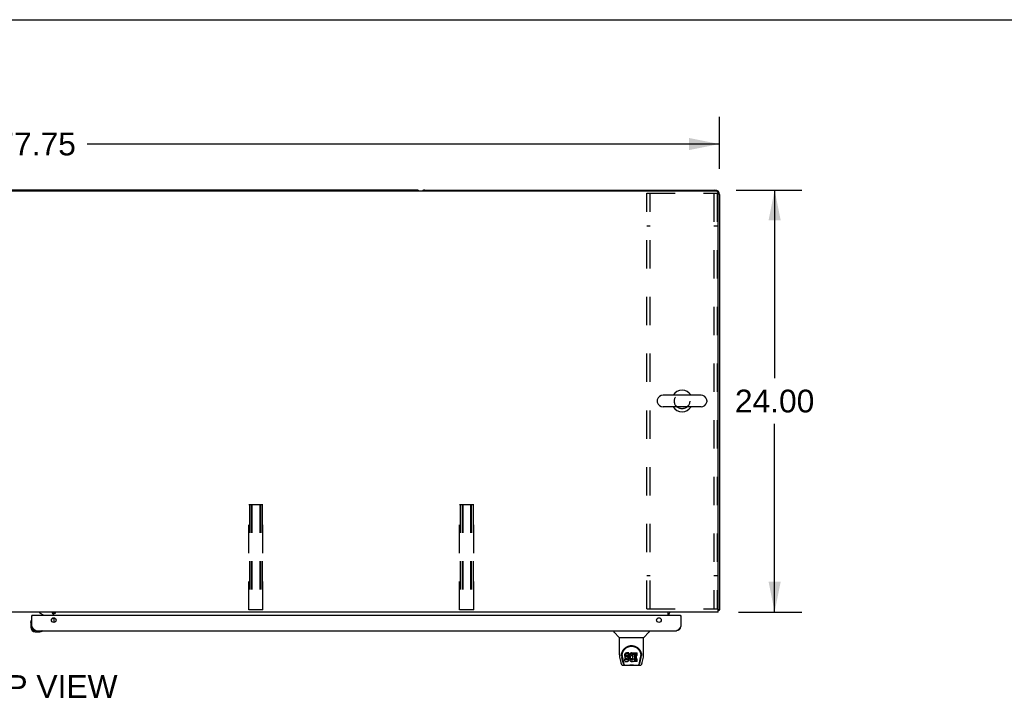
# Model space of a CAD drawing. Header units: inches. Extents: x 0 to 293, y 0 to 190.
# Tile 22 of 28: x 90 to 146, y 151 to 190. Entities that reach past the tile are written whole.
import ezdxf

# ---------------------------------------------------------------- set-up
doc = ezdxf.new("R2010")
doc.units = ezdxf.units.IN
doc.header["$LTSCALE"] = 16.12069
doc.header["$MEASUREMENT"] = 0
doc.linetypes.add('HIDDEN', pattern=[0.2, 0.1, -0.1])
doc.layers.get('0').update_dxf_attribs({"linetype": 'CONTINUOUS'})
for name, color, linetype in [('02___PRT_ALL_AXES', 7, 'CONTINUOUS'), ('DEFAULT_2', 8, 'HIDDEN'), ('DIMENSIONS', 7, 'CONTINUOUS')]:
    doc.layers.add(name, color=color, linetype=linetype)
doc.styles.get("Standard").update_dxf_attribs({"font": 'arial.ttf'})
doc.dimstyles.new('DIMSTYLE_1', dxfattribs={"dimtxt": 1.293103, "dimasz": 1.724138, "dimexe": 0.09, "dimexo": 0.07, "dimgap": 0.0375, "dimtad": 0, "dimtih": 1, "dimtoh": 1, "dimzin": 4, "dimdsep": 46, "dimtxsty": 'Standard', "dimblk": '_FILLED', "dimblk1": '_FILLED', "dimblk2": '_FILLED', "dimcen": 0.09, "dimazin": 1, "dimtfac": 1, "dimtofl": 0, "dimtmove": 0, "dimatfit": 3, "dimldrblk": '_FILLED', "dimfxl": 1, "dimtolj": 1, "dimtzin": 4, "dimarcsym": 0})

# ---------------------------------------------------------------- blocks, each defined once
blk = doc.blocks.new('_FILLED')
at = {"color": 0, "linetype": 'ByBlock'}
blk.add_solid([(0, 0), (-1, 0.2), (-1, -0.2)], dxfattribs=at)
blk = doc.blocks.new('*D1')
at = {"layer": 'DIMENSIONS', "color": 2, "linetype": 'Continuous'}
for p, q in [((51.789, 181.176), (51.789, 184.138)), ((129.539, 181.176), (129.539, 184.138)), ((51.789, 182.586), (87.758, 182.586)), ((129.539, 182.586), (93.57, 182.586))]:
    blk.add_line(p, q, dxfattribs=at)
at = {"layer": 'DIMENSIONS', "color": 2, "linetype": 'Continuous', "xscale": 1.724137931, "yscale": 1.724137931, "zscale": 1.724137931, "rotation": 180}
blk.add_blockref('_FILLED', (51.789, 182.586), dxfattribs=at)
at = {"layer": 'DIMENSIONS', "color": 2, "linetype": 'Continuous', "xscale": 1.724137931, "yscale": 1.724137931, "zscale": 1.724137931}
blk.add_blockref('_FILLED', (129.539, 182.586), dxfattribs=at)
at = {"layer": 'DIMENSIONS', "color": 2, "linetype": 'Continuous', "insert": (90.664, 183.233), "char_height": 1.2931, "width": 4.51865, "attachment_point": 2, "line_spacing_factor": 0.9}
blk.add_mtext('77.75', dxfattribs=at)
blk = doc.blocks.new('*D2')
at = {"layer": 'DIMENSIONS', "color": 2, "linetype": 'Continuous'}
for p, q in [((130.496, 179.969), (134.234, 179.969)), ((132.682, 179.969), (132.682, 169.262)), ((132.682, 155.969), (132.682, 166.676)), ((130.621, 155.969), (134.234, 155.969))]:
    blk.add_line(p, q, dxfattribs=at)
at = {"layer": 'DIMENSIONS', "color": 2, "linetype": 'Continuous', "xscale": 1.724137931, "yscale": 1.724137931, "zscale": 1.724137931}
for p, rotation in [((132.682, 179.969), 90), ((132.682, 155.969), 270)]:
    blk.add_blockref('_FILLED', p, dxfattribs=dict(at, rotation=rotation))
at = {"layer": 'DIMENSIONS', "color": 2, "linetype": 'Continuous', "insert": (132.682, 168.616), "char_height": 1.2931, "width": 4.51865, "attachment_point": 2, "line_spacing_factor": 0.9}
blk.add_mtext('24.00', dxfattribs=at)

msp = doc.modelspace()

# ---------------------------------------------------------------- linework, layer by layer
at = {"color": 7, "linetype": 'Continuous'}
for p, q in [((0, 189.655), (293.103, 189.655)), ((129.352, 179.907), (51.977, 179.907)), ((112.289, 179.969), (69.039, 179.969)), ((112.789, 179.969), (129.289, 179.969)), ((129.477, 155.969), (129.477, 179.782)), ((129.539, 179.719), (129.539, 156.094)), ((128.494, 168.303), (126.334, 168.303)), ((126.004, 168.007), (126.004, 167.931)), ((128.494, 167.635), (126.334, 167.635)), ((128.824, 168.007), (128.824, 167.931)), ((129.477, 155.969), (51.852, 155.969)), ((90.434, 155.765), (90.414, 155.765)), ((90.856, 155.969), (90.856, 155.93)), ((90.856, 155.93), (91.094, 155.792)), ((91.623, 155.969), (91.664, 155.928)), ((91.643, 155.765), (91.643, 155.812)), ((91.664, 155.765), (91.664, 155.969)), ((91.664, 155.941), (91.753, 155.941)), ((91.753, 155.893), (91.664, 155.893)), ((91.753, 155.941), (91.753, 155.893)), ((126.633, 155.765), (126.633, 155.969)), ((126.664, 155.844), (126.664, 155.765)), ((126.696, 155.946), (126.69, 155.952)), ((127.332, 155.765), (127.352, 155.765)), ((129.539, 156.094), (129.477, 156.094)), ((129.479, 156.056), (129.477, 156.058)), ((90.354, 155.37), (90.357, 155.408)), ((90.354, 155.37), (90.354, 155.114)), ((90.401, 155.506), (90.399, 155.499)), ((91.533, 155.538), (91.614, 155.619)), ((91.664, 155.648), (91.664, 155.382)), ((90.414, 155.158), (90.414, 155.114)), ((90.617, 154.851), (90.874, 154.851)), ((90.911, 154.854), (90.874, 154.851)), ((91.002, 154.896), (91.009, 154.898)), ((123.535, 154.911), (123.535, 154.849)), ((123.844, 154.523), (123.547, 154.821)), ((125.234, 154.523), (125.532, 154.821)), ((125.543, 154.911), (125.543, 154.849)), ((123.85, 154.517), (125.228, 154.517)), ((123.85, 153.545), (123.85, 154.517)), ((125.228, 153.546), (125.228, 154.517)), ((123.975, 153.577), (123.974, 153.513)), ((124.012, 153.504), (124.012, 153.48)), ((124.155, 153.549), (124.153, 153.525)), ((124.153, 153.459), (124.153, 153.525)), ((124.16, 153.572), (124.155, 153.549)), ((124.155, 153.482), (124.155, 153.549)), ((124.16, 153.506), (124.155, 153.482)), ((124.169, 153.595), (124.16, 153.572)), ((124.16, 153.506), (124.16, 153.572)), ((124.169, 153.528), (124.16, 153.506)), ((124.183, 153.615), (124.169, 153.595)), ((124.169, 153.528), (124.169, 153.595)), ((124.183, 153.548), (124.169, 153.528)), ((124.192, 153.623), (124.183, 153.615)), ((124.183, 153.548), (124.183, 153.615)), ((124.192, 153.556), (124.183, 153.548)), ((124.201, 153.629), (124.192, 153.623)), ((124.192, 153.556), (124.192, 153.623)), ((124.201, 153.562), (124.192, 153.556)), ((124.223, 153.639), (124.201, 153.629)), ((124.201, 153.562), (124.201, 153.629)), ((124.223, 153.572), (124.201, 153.562)), ((124.246, 153.646), (124.223, 153.639)), ((124.223, 153.572), (124.223, 153.639)), ((124.246, 153.579), (124.223, 153.572)), ((124.386, 153.646), (124.246, 153.646)), ((124.246, 153.579), (124.246, 153.646)), ((124.386, 153.579), (124.246, 153.579)), ((124.385, 153.5), (124.386, 153.513)), ((124.387, 153.603), (124.386, 153.646)), ((124.386, 153.579), (124.386, 153.646)), ((124.387, 153.536), (124.386, 153.579)), ((124.386, 153.513), (124.387, 153.536)), ((124.387, 153.536), (124.387, 153.603)), ((124.394, 153.504), (124.39, 153.482)), ((124.4, 153.525), (124.394, 153.504)), ((124.394, 153.437), (124.394, 153.504)), ((124.409, 153.546), (124.4, 153.525)), ((124.4, 153.459), (124.4, 153.525)), ((124.419, 153.566), (124.409, 153.546)), ((124.409, 153.479), (124.409, 153.546)), ((124.432, 153.584), (124.419, 153.566)), ((124.419, 153.499), (124.419, 153.566)), ((124.432, 153.517), (124.419, 153.499)), ((124.447, 153.601), (124.432, 153.584)), ((124.432, 153.517), (124.432, 153.584)), ((124.447, 153.534), (124.432, 153.517)), ((124.463, 153.616), (124.447, 153.601)), ((124.447, 153.534), (124.447, 153.601)), ((124.463, 153.549), (124.447, 153.534)), ((124.482, 153.629), (124.463, 153.616)), ((124.463, 153.549), (124.463, 153.616)), ((124.482, 153.562), (124.463, 153.549)), ((124.502, 153.638), (124.482, 153.629)), ((124.482, 153.562), (124.482, 153.629)), ((124.502, 153.571), (124.482, 153.562)), ((124.524, 153.643), (124.502, 153.638)), ((124.502, 153.571), (124.502, 153.638)), ((124.524, 153.576), (124.502, 153.571)), ((124.546, 153.645), (124.524, 153.643)), ((124.524, 153.576), (124.524, 153.643)), ((124.546, 153.578), (124.524, 153.576)), ((124.546, 153.645), (124.568, 153.644)), ((124.546, 153.578), (124.546, 153.645)), ((124.568, 153.577), (124.546, 153.578)), ((124.58, 153.643), (124.568, 153.644)), ((124.568, 153.577), (124.568, 153.644)), ((124.58, 153.576), (124.568, 153.577)), ((124.59, 153.639), (124.58, 153.643)), ((124.58, 153.576), (124.58, 153.643)), ((124.59, 153.572), (124.58, 153.576)), ((124.61, 153.555), (124.584, 153.487)), ((124.609, 153.627), (124.59, 153.639)), ((124.59, 153.572), (124.59, 153.639)), ((124.609, 153.56), (124.59, 153.572)), ((124.609, 153.627), (124.609, 153.56)), ((124.61, 153.624), (124.61, 153.557)), ((124.619, 153.644), (124.856, 153.644)), ((124.619, 153.252), (124.619, 153.644)), ((124.619, 153.577), (124.856, 153.577)), ((124.86, 153.498), (124.86, 153.64)), ((125.103, 153.577), (125.104, 153.513)), ((123.865, 153.402), (123.93, 153.097)), ((124.038, 153.125), (123.985, 153.395)), ((124.021, 153.383), (124.079, 153.09)), ((124.096, 153.021), (124.089, 153.021)), ((124.095, 153.026), (124.098, 153.016)), ((124.099, 153.015), (124.098, 153.016)), ((124.155, 153.482), (124.153, 153.459)), ((124.153, 153.459), (124.154, 153.435)), ((124.154, 153.435), (124.158, 153.411)), ((124.156, 153.173), (124.156, 153.314)), ((124.158, 153.411), (124.166, 153.389)), ((124.219, 153.319), (124.16, 153.319)), ((124.16, 153.252), (124.16, 153.319)), ((124.219, 153.253), (124.16, 153.252)), ((124.16, 153.168), (124.304, 153.168)), ((124.166, 153.389), (124.179, 153.369)), ((124.179, 153.369), (124.195, 153.351)), ((124.195, 153.351), (124.215, 153.338)), ((124.215, 153.338), (124.226, 153.334)), ((124.28, 153.32), (124.219, 153.319)), ((124.219, 153.253), (124.219, 153.319)), ((124.28, 153.253), (124.219, 153.253)), ((124.224, 153.447), (124.225, 153.462)), ((124.225, 153.439), (124.224, 153.447)), ((124.225, 153.462), (124.227, 153.477)), ((124.225, 153.439), (124.225, 153.462)), ((124.227, 153.432), (124.225, 153.439)), ((124.226, 153.334), (124.238, 153.332)), ((124.227, 153.477), (124.23, 153.484)), ((124.227, 153.432), (124.227, 153.477)), ((124.232, 153.426), (124.227, 153.432)), ((124.23, 153.484), (124.236, 153.488)), ((124.232, 153.426), (124.232, 153.485)), ((124.238, 153.422), (124.232, 153.426)), ((124.236, 153.488), (124.25, 153.493)), ((124.238, 153.489), (124.237, 153.489)), ((124.252, 153.484), (124.238, 153.489)), ((124.238, 153.422), (124.238, 153.489)), ((124.252, 153.418), (124.238, 153.422)), ((124.238, 153.332), (124.285, 153.332)), ((124.25, 153.493), (124.265, 153.494)), ((124.276, 153.485), (124.252, 153.484)), ((124.252, 153.418), (124.252, 153.484)), ((124.276, 153.418), (124.252, 153.418)), ((124.265, 153.494), (124.378, 153.494)), ((124.3, 153.484), (124.276, 153.485)), ((124.276, 153.418), (124.276, 153.485)), ((124.3, 153.417), (124.276, 153.418)), ((124.295, 153.321), (124.28, 153.32)), ((124.28, 153.253), (124.28, 153.32)), ((124.295, 153.254), (124.28, 153.253)), ((124.285, 153.332), (124.293, 153.331)), ((124.293, 153.331), (124.3, 153.329)), ((124.302, 153.324), (124.295, 153.321)), ((124.295, 153.254), (124.295, 153.321)), ((124.302, 153.258), (124.295, 153.254)), ((124.324, 153.479), (124.3, 153.484)), ((124.3, 153.417), (124.3, 153.484)), ((124.324, 153.412), (124.3, 153.417)), ((124.3, 153.329), (124.306, 153.324)), ((124.303, 153.326), (124.302, 153.324)), ((124.302, 153.258), (124.302, 153.324)), ((124.307, 153.263), (124.302, 153.258)), ((124.304, 153.168), (124.316, 153.17)), ((124.306, 153.324), (124.311, 153.318)), ((124.307, 153.263), (124.307, 153.322)), ((124.317, 153.275), (124.307, 153.263)), ((124.311, 153.318), (124.317, 153.304)), ((124.316, 153.17), (124.328, 153.174)), ((124.317, 153.275), (124.317, 153.306)), ((124.317, 153.304), (124.32, 153.289)), ((124.319, 153.282), (124.317, 153.275)), ((124.319, 153.282), (124.319, 153.294)), ((124.32, 153.289), (124.319, 153.282)), ((124.335, 153.474), (124.324, 153.479)), ((124.324, 153.412), (124.324, 153.479)), ((124.335, 153.407), (124.324, 153.412)), ((124.328, 153.174), (124.347, 153.187)), ((124.344, 153.467), (124.335, 153.474)), ((124.335, 153.407), (124.335, 153.474)), ((124.344, 153.4), (124.335, 153.407)), ((124.362, 153.45), (124.344, 153.467)), ((124.344, 153.4), (124.344, 153.467)), ((124.362, 153.384), (124.344, 153.4)), ((124.347, 153.187), (124.364, 153.204)), ((124.375, 153.43), (124.362, 153.45)), ((124.362, 153.384), (124.362, 153.45)), ((124.375, 153.364), (124.362, 153.384)), ((124.364, 153.204), (124.371, 153.214)), ((124.371, 153.214), (124.376, 153.225)), ((124.384, 153.408), (124.375, 153.43)), ((124.375, 153.364), (124.375, 153.43)), ((124.384, 153.341), (124.375, 153.364)), ((124.376, 153.225), (124.385, 153.247)), ((124.378, 153.494), (124.383, 153.495)), ((124.383, 153.495), (124.385, 153.5)), ((124.385, 153.404), (124.384, 153.408)), ((124.384, 153.341), (124.384, 153.408)), ((124.39, 153.318), (124.384, 153.341)), ((124.39, 153.482), (124.385, 153.438)), ((124.385, 153.371), (124.385, 153.438)), ((124.39, 153.415), (124.385, 153.371)), ((124.385, 153.371), (124.386, 153.349)), ((124.385, 153.247), (124.391, 153.27)), ((124.386, 153.349), (124.389, 153.327)), ((124.389, 153.327), (124.394, 153.305)), ((124.39, 153.415), (124.39, 153.482)), ((124.394, 153.437), (124.39, 153.415)), ((124.393, 153.294), (124.39, 153.318)), ((124.391, 153.27), (124.393, 153.294)), ((124.393, 153.294), (124.393, 153.309)), ((124.4, 153.459), (124.394, 153.437)), ((124.394, 153.305), (124.401, 153.284)), ((124.409, 153.479), (124.4, 153.459)), ((124.401, 153.284), (124.422, 153.244)), ((124.419, 153.499), (124.409, 153.479)), ((124.422, 153.244), (124.435, 153.226)), ((124.435, 153.226), (124.449, 153.209)), ((124.449, 153.209), (124.466, 153.194)), ((124.459, 153.413), (124.455, 153.387)), ((124.455, 153.387), (124.455, 153.36)), ((124.455, 153.36), (124.456, 153.347)), ((124.456, 153.347), (124.456, 153.387)), ((124.456, 153.347), (124.459, 153.334)), ((124.458, 153.406), (124.459, 153.4)), ((124.462, 153.426), (124.459, 153.413)), ((124.459, 153.4), (124.469, 153.376)), ((124.459, 153.334), (124.459, 153.4)), ((124.459, 153.334), (124.469, 153.309)), ((124.468, 153.438), (124.462, 153.426)), ((124.466, 153.194), (124.484, 153.181)), ((124.482, 153.461), (124.468, 153.438)), ((124.469, 153.376), (124.483, 153.353)), ((124.469, 153.309), (124.469, 153.376)), ((124.469, 153.309), (124.483, 153.286)), ((124.491, 153.471), (124.482, 153.461)), ((124.483, 153.353), (124.491, 153.342)), ((124.483, 153.286), (124.483, 153.353)), ((124.483, 153.286), (124.491, 153.276)), ((124.484, 153.181), (124.493, 153.176)), ((124.501, 153.479), (124.491, 153.471)), ((124.491, 153.342), (124.501, 153.334)), ((124.491, 153.276), (124.491, 153.342)), ((124.491, 153.276), (124.501, 153.267)), ((124.493, 153.176), (124.504, 153.172)), ((124.526, 153.489), (124.501, 153.479)), ((124.501, 153.334), (124.513, 153.326)), ((124.501, 153.267), (124.501, 153.334)), ((124.501, 153.267), (124.513, 153.259)), ((124.504, 153.172), (124.526, 153.166)), ((124.513, 153.326), (124.525, 153.321)), ((124.513, 153.259), (124.513, 153.326)), ((124.513, 153.259), (124.525, 153.255)), ((124.525, 153.321), (124.538, 153.319)), ((124.525, 153.255), (124.525, 153.321)), ((124.525, 153.255), (124.538, 153.252)), ((124.539, 153.493), (124.526, 153.489)), ((124.526, 153.166), (124.548, 153.164)), ((124.538, 153.319), (124.552, 153.319)), ((124.538, 153.252), (124.538, 153.319)), ((124.538, 153.252), (124.552, 153.252)), ((124.552, 153.493), (124.539, 153.493)), ((124.548, 153.164), (124.57, 153.167)), ((124.566, 153.489), (124.552, 153.493)), ((124.552, 153.319), (124.565, 153.321)), ((124.552, 153.252), (124.552, 153.319)), ((124.552, 153.252), (124.565, 153.254)), ((124.565, 153.321), (124.577, 153.325)), ((124.565, 153.254), (124.565, 153.321)), ((124.565, 153.254), (124.577, 153.258)), ((124.578, 153.485), (124.566, 153.489)), ((124.57, 153.167), (124.591, 153.174)), ((124.577, 153.325), (124.59, 153.33)), ((124.577, 153.258), (124.577, 153.325)), ((124.577, 153.258), (124.59, 153.263)), ((124.59, 153.33), (124.601, 153.338)), ((124.59, 153.263), (124.59, 153.33)), ((124.59, 153.263), (124.601, 153.271)), ((124.591, 153.174), (124.61, 153.185)), ((124.601, 153.338), (124.601, 153.271)), ((124.607, 153.336), (124.619, 153.319)), ((124.607, 153.27), (124.619, 153.252)), ((124.621, 153.185), (124.61, 153.185)), ((124.61, 153.185), (124.61, 153.185)), ((124.621, 153.172), (124.621, 153.185)), ((124.856, 153.168), (124.625, 153.168)), ((124.689, 153.489), (124.689, 153.422)), ((124.69, 153.331), (124.69, 153.253)), ((124.856, 153.494), (124.694, 153.494)), ((124.694, 153.484), (124.825, 153.484)), ((124.694, 153.418), (124.825, 153.418)), ((124.825, 153.335), (124.695, 153.335)), ((124.695, 153.316), (124.856, 153.316)), ((124.695, 153.249), (124.856, 153.249)), ((124.829, 153.34), (124.829, 153.48)), ((124.861, 153.172), (124.861, 153.311)), ((124.98, 153.016), (124.984, 153.026)), ((124.98, 153.015), (124.98, 153.016)), ((124.989, 153.021), (124.982, 153.021)), ((125, 153.09), (125.056, 153.38)), ((125.041, 153.125), (125.094, 153.395)), ((125.056, 153.38), (125.057, 153.383)), ((125.11, 153.49), (125.11, 153.491)), ((125.148, 153.097), (125.213, 153.402)), ((124.054, 152.943), (125.024, 152.943)), ((124.141, 152.943), (124.135, 152.943)), ((124.141, 152.943), (124.14, 152.943)), ((124.939, 152.943), (124.937, 152.943))]:
    msp.add_line(p, q, dxfattribs=at)
at = {"color": 3, "linetype": 'Continuous'}
for p, q in [((90.414, 155.158), (90.414, 155.765)), ((127.332, 155.765), (90.434, 155.765)), ((127.352, 155.765), (127.352, 155.158)), ((90.661, 154.911), (127.105, 154.911))]:
    msp.add_line(p, q, dxfattribs=at)
at = {"color": 7, "linetype": 'Continuous'}
for points in [[(126.673, 155.967), (126.67, 155.968), (126.668, 155.969)], [(126.678, 155.963), (126.675, 155.965), (126.673, 155.967)], [(126.683, 155.959), (126.68, 155.961), (126.678, 155.963)], [(126.69, 155.952), (126.688, 155.955), (126.685, 155.957), (126.683, 155.959)], [(126.708, 155.939), (126.707, 155.938), (126.706, 155.938), (126.705, 155.939), (126.705, 155.939), (126.703, 155.94), (126.702, 155.94), (126.701, 155.942), (126.699, 155.943), (126.698, 155.945), (126.696, 155.946)], [(129.479, 156.056), (129.481, 156.058), (129.483, 156.06), (129.486, 156.062), (129.489, 156.064), (129.493, 156.066), (129.496, 156.068), (129.5, 156.069), (129.504, 156.071), (129.508, 156.072), (129.515, 156.075)], [(129.515, 156.075), (129.519, 156.076), (129.522, 156.077), (129.525, 156.079), (129.527, 156.08), (129.53, 156.081), (129.532, 156.083), (129.534, 156.084), (129.536, 156.086), (129.537, 156.087), (129.538, 156.089), (129.539, 156.091), (129.539, 156.092), (129.539, 156.094)], [(123.85, 153.545), (123.851, 153.519), (123.854, 153.477), (123.859, 153.434), (123.865, 153.402)], [(123.968, 153.503), (123.971, 153.546), (123.979, 153.598), (123.99, 153.647), (124.005, 153.693), (124.024, 153.736), (124.046, 153.777), (124.07, 153.816), (124.097, 153.851), (124.127, 153.885), (124.159, 153.916), (124.193, 153.944), (124.229, 153.97), (124.268, 153.993), (124.309, 154.013), (124.352, 154.03), (124.397, 154.043), (124.443, 154.053), (124.49, 154.059), (124.537, 154.061), (124.585, 154.059), (124.632, 154.054), (124.677, 154.044), (124.722, 154.031), (124.765, 154.015), (124.806, 153.995), (124.845, 153.972), (124.882, 153.947), (124.917, 153.919), (124.949, 153.888), (124.979, 153.855), (125.006, 153.819), (125.031, 153.781), (125.052, 153.74), (125.071, 153.697), (125.087, 153.651), (125.099, 153.603), (125.107, 153.551), (125.11, 153.503)], [(123.968, 153.49), (123.968, 153.495), (123.968, 153.503)], [(124.012, 153.504), (124.013, 153.524), (124.014, 153.548), (124.017, 153.572), (124.02, 153.596), (124.025, 153.619), (124.031, 153.643), (124.038, 153.665), (124.045, 153.687), (124.054, 153.709), (124.063, 153.73), (124.074, 153.75), (124.084, 153.77), (124.096, 153.789), (124.108, 153.807), (124.121, 153.824), (124.134, 153.841), (124.148, 153.856), (124.162, 153.871), (124.176, 153.886), (124.191, 153.899), (124.206, 153.912), (124.221, 153.924), (124.237, 153.935), (124.252, 153.946), (124.268, 153.955), (124.284, 153.965), (124.3, 153.973)], [(124.3, 153.973), (124.315, 153.981), (124.331, 153.988), (124.347, 153.994), (124.363, 154), (124.379, 154.006), (124.395, 154.011), (124.411, 154.015), (124.427, 154.019), (124.443, 154.022), (124.459, 154.024), (124.475, 154.027), (124.491, 154.028), (124.507, 154.03), (124.523, 154.03), (124.538, 154.031), (124.554, 154.03), (124.57, 154.03), (124.586, 154.029), (124.602, 154.027), (124.618, 154.025), (124.634, 154.022), (124.65, 154.019), (124.666, 154.015), (124.682, 154.011), (124.698, 154.006), (124.714, 154.001), (124.73, 153.995), (124.746, 153.988), (124.762, 153.981)], [(124.762, 153.981), (124.778, 153.973), (124.794, 153.965), (124.81, 153.956), (124.825, 153.946), (124.841, 153.936), (124.856, 153.924), (124.872, 153.913), (124.887, 153.9), (124.901, 153.886), (124.916, 153.872), (124.93, 153.857), (124.944, 153.841), (124.957, 153.825), (124.97, 153.807), (124.982, 153.789), (124.994, 153.77), (125.005, 153.751), (125.015, 153.73), (125.024, 153.709), (125.033, 153.688), (125.041, 153.666), (125.047, 153.643), (125.053, 153.62), (125.058, 153.596), (125.062, 153.572), (125.064, 153.548), (125.066, 153.524), (125.066, 153.504)], [(125.057, 153.383), (125.058, 153.387), (125.058, 153.39), (125.059, 153.393), (125.059, 153.396), (125.06, 153.399), (125.06, 153.402), (125.061, 153.405), (125.061, 153.409), (125.062, 153.412), (125.062, 153.416), (125.063, 153.42), (125.063, 153.424), (125.063, 153.428), (125.064, 153.432), (125.064, 153.436), (125.065, 153.44), (125.065, 153.445), (125.065, 153.449), (125.065, 153.454), (125.066, 153.458), (125.066, 153.463), (125.066, 153.468), (125.066, 153.473), (125.066, 153.478), (125.066, 153.504)], [(125.11, 153.503), (125.11, 153.496), (125.11, 153.491)], [(125.213, 153.402), (125.219, 153.434), (125.225, 153.476), (125.228, 153.518), (125.228, 153.546)], [(123.93, 153.097), (123.934, 153.082), (123.939, 153.061), (123.945, 153.043), (123.951, 153.026), (123.958, 153.012), (123.965, 152.998), (123.974, 152.986), (123.983, 152.975), (123.994, 152.965), (124.006, 152.956), (124.02, 152.949), (124.035, 152.945), (124.05, 152.943), (124.054, 152.943)], [(124.012, 153.48), (124.013, 153.464), (124.014, 153.436), (124.017, 153.408), (124.021, 153.383)], [(124.079, 153.09), (124.081, 153.078), (124.084, 153.064), (124.087, 153.051), (124.091, 153.038), (124.095, 153.026)], [(124.099, 153.015), (124.104, 153.003), (124.11, 152.99), (124.116, 152.98), (124.123, 152.97), (124.13, 152.962), (124.138, 152.955), (124.147, 152.95), (124.157, 152.945), (124.167, 152.943), (124.175, 152.943)], [(124.16, 153.319), (124.16, 153.319), (124.159, 153.319), (124.159, 153.319), (124.158, 153.319), (124.158, 153.318), (124.158, 153.318), (124.157, 153.318), (124.157, 153.317), (124.156, 153.317), (124.156, 153.317), (124.156, 153.316), (124.156, 153.316), (124.156, 153.315), (124.156, 153.314)], [(124.16, 153.252), (124.16, 153.252), (124.159, 153.252), (124.159, 153.252), (124.158, 153.252), (124.158, 153.252), (124.158, 153.251), (124.157, 153.251), (124.157, 153.251), (124.156, 153.25), (124.156, 153.25), (124.156, 153.249), (124.156, 153.249), (124.156, 153.248), (124.156, 153.248)], [(124.256, 152.943), (124.276, 152.943), (124.298, 152.945), (124.322, 152.947), (124.346, 152.95), (124.372, 152.952), (124.399, 152.955), (124.426, 152.958), (124.454, 152.96), (124.483, 152.962), (124.513, 152.963), (124.542, 152.963), (124.571, 152.963), (124.6, 152.962), (124.629, 152.96), (124.656, 152.958), (124.683, 152.955), (124.71, 152.952), (124.735, 152.949), (124.759, 152.947), (124.781, 152.945), (124.803, 152.943), (124.823, 152.943)], [(124.256, 152.943), (124.278, 152.943), (124.305, 152.945), (124.332, 152.947), (124.389, 152.953)], [(124.389, 152.953), (124.418, 152.956), (124.448, 152.958), (124.478, 152.96), (124.508, 152.961), (124.539, 152.962), (124.569, 152.961), (124.6, 152.96), (124.63, 152.958), (124.66, 152.956), (124.689, 152.953), (124.746, 152.947)], [(124.746, 152.947), (124.774, 152.945), (124.8, 152.943), (124.823, 152.943)], [(124.903, 152.943), (124.911, 152.943), (124.921, 152.945), (124.931, 152.95), (124.94, 152.955), (124.948, 152.962), (124.955, 152.97), (124.962, 152.979), (124.968, 152.99), (124.975, 153.003), (124.98, 153.015)], [(124.984, 153.026), (124.987, 153.038), (124.991, 153.051), (124.994, 153.064), (124.997, 153.078), (125, 153.09)], [(125.024, 152.943), (125.039, 152.944), (125.052, 152.947), (125.064, 152.952), (125.076, 152.959), (125.087, 152.967), (125.096, 152.976), (125.104, 152.985), (125.112, 152.996), (125.118, 153.008), (125.124, 153.02), (125.13, 153.034), (125.135, 153.049), (125.14, 153.066), (125.145, 153.085), (125.148, 153.097)]]:
    msp.add_lwpolyline(points, dxfattribs=at)
at = {"color": 3, "linetype": 'Continuous'}
for points in [[(90.661, 154.911), (90.65, 154.912), (90.638, 154.914), (90.627, 154.917), (90.616, 154.921), (90.605, 154.927), (90.593, 154.933), (90.582, 154.941), (90.571, 154.95), (90.56, 154.96), (90.549, 154.971), (90.537, 154.983), (90.526, 154.996), (90.515, 155.01), (90.504, 155.024), (90.493, 155.039), (90.481, 155.055), (90.47, 155.071), (90.459, 155.088), (90.448, 155.105), (90.437, 155.123), (90.425, 155.14), (90.414, 155.158)], [(127.352, 155.158), (127.341, 155.14), (127.329, 155.123), (127.318, 155.105), (127.307, 155.088), (127.296, 155.071), (127.284, 155.055), (127.273, 155.039), (127.262, 155.024), (127.251, 155.01), (127.24, 154.996), (127.228, 154.983), (127.217, 154.971), (127.206, 154.96), (127.195, 154.95), (127.184, 154.941), (127.172, 154.933), (127.161, 154.927), (127.15, 154.921), (127.139, 154.917), (127.128, 154.914), (127.116, 154.912), (127.105, 154.911)]]:
    msp.add_lwpolyline(points, dxfattribs=at)
for centre in [(91.664, 155.515), (126.102, 155.515)]:
    msp.add_circle(centre, 0.133, dxfattribs=at)
at = {"color": 7, "linetype": 'Continuous'}
for centre, radius, start, end in [((112.289, 179.719), 0.25, 48.596, 90), ((112.789, 179.719), 0.25, 90, 131.404), ((129.289, 179.719), 0.25, 0, 90), ((129.352, 179.782), 0.125, 0, 90), ((126.334, 167.969), 0.334, 90, 167.5716), ((127.414, 167.969), 0.61, 33.2138, 146.7862), ((128.494, 167.969), 0.334, 12.4284, 90), ((126.161, 168.007), 0.157, 167.5716, 180), ((126.161, 167.931), 0.157, 180, 192.4284), ((126.334, 167.969), 0.334, 192.4284, 270), ((127.414, 167.969), 0.61, 213.2138, 326.7862), ((128.494, 167.969), 0.334, 270, 347.5716), ((128.667, 168.007), 0.157, 0, 12.4284), ((128.667, 167.931), 0.157, 347.5716, 360), ((91.044, 155.706), 0.1, 36.5468, 59.908), ((91.486, 155.812), 0.157, 0, 90), ((126.789, 155.844), 0.125, 90, 180), ((129.289, 156.219), 0.25, 318.6068, 319.2391), ((90.604, 155.37), 0.25, 149.1101, 180), ((90.403, 155.491), 0.015, 96.3796, 149.1101), ((90.399, 155.491), 0.015, 0, 83.6204), ((91.543, 155.69), 0.1, 315, 332.9825), ((90.617, 155.114), 0.263, 180, 270), ((90.617, 155.114), 0.203, 180, 270), ((90.874, 155.101), 0.25, 270, 300.8899), ((90.994, 154.896), 0.015, 6.3796, 90), ((90.994, 154.899), 0.015, 300.8899, 353.6204), ((123.575, 154.849), 0.0394, 180, 225), ((125.504, 154.849), 0.0394, 315, 360), ((123.858, 154.537), 0.0197, 225, 270), ((125.22, 154.537), 0.0197, 270, 315)]:
    msp.add_arc(centre, radius, start, end, dxfattribs=at)
at = {"color": 3, "linetype": 'Continuous'}
for centre, radius, start, end in [((90.434, 155.745), 0.02, 90, 180), ((127.332, 155.745), 0.02, 0, 90), ((90.661, 155.158), 0.246, 180, 270), ((127.105, 155.158), 0.246, 270, 360)]:
    msp.add_arc(centre, radius, start, end, dxfattribs=at)
at = {"color": 7, "linetype": 'Continuous'}
for centre, major_axis, ratio, start_param, end_param in [((124.539, 153.504), (0, 0.565), 0.999848, 1.129542, 1.76365), ((124.606, 153.624), (0, 0.00448), 1, -1.566905, -0.665444), ((124.606, 153.557), (0, 0.00448), 1, -1.566955, -0.665444), ((124.606, 153.557), (0.00448, 0), 1, -0.366491, 0.003842), ((124.856, 153.64), (0.00448, 0), 1, 0, 1.570796), ((124.856, 153.573), (0.00448, 0), 1, 0, 1.570796), ((124.539, 153.504), (0, 0.565), 0.999848, 4.519536, 5.157611), ((124.095, 153.376), (0.007, 0.354), 0.213027, -3.923008, -3.13761), ((124.16, 153.173), (0, 0.00483), 1, 1.570796, 3.141593), ((124.58, 153.489), (0, 0.00448), 1, -3.557718, -1.937287), ((124.603, 153.334), (0, 0.00448), 1, 0, 0.651783), ((124.603, 153.267), (0.00448, 0), 1, 0.594971, 2.222579), ((124.603, 153.334), (0.00448, 0), 1, 0.594971, 1.570796), ((124.625, 153.172), (0.00448, 0), 1, -3.141593, -1.570796), ((124.694, 153.489), (0.00448, 0), 1, 1.570796, 3.141593), ((124.694, 153.489), (0.00448, 0), 1, -3.141593, -1.570796), ((124.694, 153.422), (0.00448, 0), 1, -3.141593, -1.570796), ((124.695, 153.331), (0.00448, 0), 1, 1.570796, 3.141593), ((124.695, 153.32), (0.00448, 0), 1, -3.141593, -1.570796), ((124.695, 153.253), (0.00448, 0), 1, -3.141593, -1.570796), ((124.825, 153.48), (0.00448, 0), 1, 0, 1.570796), ((124.825, 153.413), (0.00448, 0), 1, 0, 1.570796), ((124.825, 153.34), (0.00448, 0), 1, -1.570796, 0), ((124.856, 153.498), (0.00448, 0), 1, -1.570796, 0), ((124.856, 153.311), (0.00448, 0), 1, 0, 1.570796), ((124.856, 153.245), (0.00448, 0), 1, 0, 1.570796), ((124.856, 153.172), (0.00448, 0), 1, -1.570796, 0), ((124.983, 153.376), (-0.007, 0.354), 0.213027, -3.145575, -2.360177)]:
    msp.add_ellipse(centre, major_axis=major_axis, ratio=ratio, start_param=start_param, end_param=end_param, dxfattribs=at)
at = {"layer": '02___PRT_ALL_AXES', "color": 8, "linetype": 'HIDDEN'}
msp.add_circle((127.414, 167.969), 0.438, dxfattribs=at)
at = {"layer": 'DEFAULT_2', "color": 8, "linetype": 'HIDDEN'}
for p, q in [((125.414, 179.782), (129.414, 179.782)), ((125.414, 156.157), (125.414, 179.782)), ((125.601, 156.157), (125.601, 179.782)), ((129.227, 179.782), (129.227, 156.157)), ((129.414, 179.782), (129.414, 156.157)), ((125.601, 177.907), (125.414, 177.907)), ((129.414, 177.907), (129.227, 177.907)), ((102.758, 162.094), (103.57, 162.094)), ((102.758, 156.094), (102.758, 162.094)), ((102.798, 162.094), (102.798, 156.094)), ((102.905, 162.094), (102.905, 156.094)), ((102.945, 162.094), (102.945, 156.094)), ((103.383, 162.094), (103.383, 156.094)), ((103.423, 162.094), (103.423, 156.094)), ((103.53, 162.094), (103.53, 156.094)), ((103.57, 156.094), (103.57, 162.094)), ((114.758, 162.094), (115.57, 162.094)), ((114.758, 156.094), (114.758, 162.094)), ((114.798, 162.094), (114.798, 156.094)), ((114.905, 162.094), (114.905, 156.094)), ((114.945, 162.094), (114.945, 156.094)), ((115.383, 162.094), (115.383, 156.094)), ((115.423, 162.094), (115.423, 156.094)), ((115.53, 162.094), (115.53, 156.094)), ((115.57, 156.094), (115.57, 162.094)), ((125.601, 158.032), (125.414, 158.032)), ((129.414, 158.032), (129.227, 158.032)), ((103.57, 156.094), (102.758, 156.094)), ((115.57, 156.094), (114.758, 156.094)), ((125.414, 156.157), (129.414, 156.157))]:
    msp.add_line(p, q, dxfattribs=at)

# ---------------------------------------------------------------- texts
at = {"layer": 'DIMENSIONS', "color": 2, "linetype": 'Continuous', "insert": (90.88, 152.382), "char_height": 1.2931, "width": 8.81137, "attachment_point": 2, "line_spacing_factor": 0.9}
msp.add_mtext('TOP VIEW', dxfattribs=at)

# ---------------------------------------------------------------- dimensions: what is measured, and where the dimension line sits
at = {"layer": 'DIMENSIONS', "color": 2, "linetype": 'Continuous'}
dim = msp.add_linear_dim(base=(129.539, 182.586), p1=(51.789, 184.208), p2=(129.539, 184.208), dimstyle='DIMSTYLE_1', dxfattribs=at)
dim.commit()
dim.dimension.update_dxf_attribs({"geometry": '*D1', "text_midpoint": (90.669, 182.57), "dimtype": 160})
dim = msp.add_linear_dim(base=(132.682, 155.969), p1=(130.426, 179.969), p2=(130.551, 155.969), angle=270, dimstyle='DIMSTYLE_1', dxfattribs=at)
dim.commit()
dim.dimension.update_dxf_attribs({"geometry": '*D2', "text_midpoint": (132.665, 167.962), "dimtype": 160})

doc.saveas('drawing.dxf')
